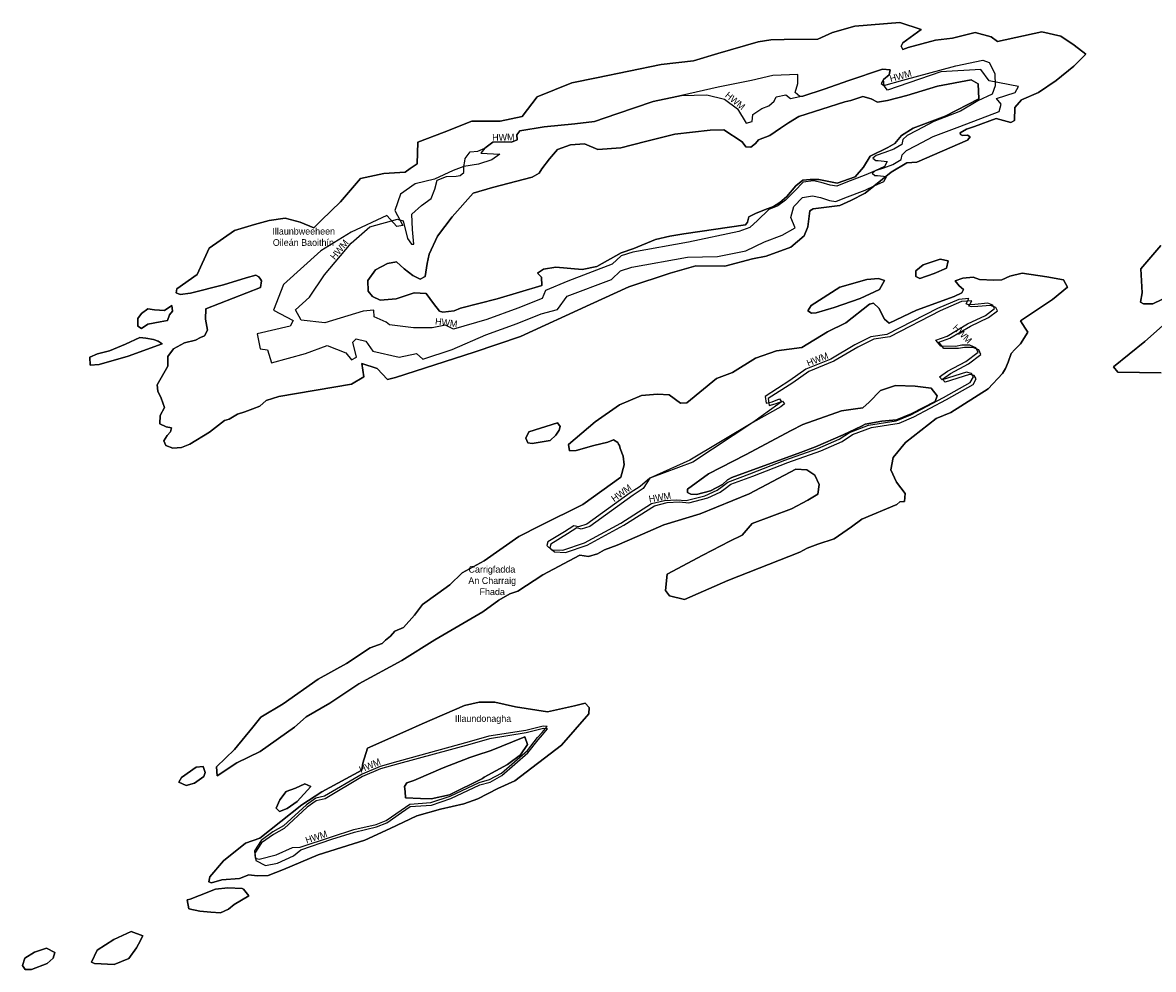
# Model space of a CAD drawing. Extents: x 463979 to 467979, y 555064 to 557157.
# Tile 29 of 82: x 466141 to 466618, y 556051 to 556450. Entities that reach past the tile are written whole.
import ezdxf

# ---------------------------------------------------------------- set-up
doc = ezdxf.new("R2010")
doc.units = 0
doc.header["$MEASUREMENT"] = 0
doc.layers.add('OS MAP', color=7, linetype='Continuous')

msp = doc.modelspace()

# ---------------------------------------------------------------- linework, layer by layer
at = {"layer": 'OS MAP'}
for points in [[(466201.55, 556271.5), (466204.48, 556270.45), (466208.1, 556270.78), (466211.73, 556272.13), (466220.04, 556277.26), (466226.27, 556282.05), (466228.34, 556282.73), (466231.8, 556284.78), (466234.91, 556285.8), (466238.2, 556286.99), (466241.14, 556288.18), (466243.91, 556290.57), (466249.26, 556292.27), (466279.81, 556297.44), (466285, 556300.52), (466284.17, 556306.21), (466290.71, 556304.1), (466295, 556299.42), (466298.45, 556300.27), (466331.62, 556310.94), (466351.14, 556317.56), (466380.53, 556331.01), (466396.78, 556338.51), (466414.23, 556344.27), (466425.11, 556347.31), (466437.35, 556347.24), (466448.92, 556350.28), (466454.79, 556351.45), (466465.16, 556355.19), (466470.7, 556359.99), (466472.28, 556363.77), (466473.18, 556370.49), (466474.56, 556371.34), (466485.78, 556372.83), (466490.44, 556374.88), (466496.5, 556377.95), (466507.41, 556386.85), (466513.98, 556390.78), (466518.3, 556391.1), (466539.56, 556400.29), (466540.77, 556401.83), (466539.57, 556402.53), (466537.5, 556402.37), (466536.64, 556402.72), (466536.47, 556403.41), (466539.24, 556404.95), (466542.52, 556406.14), (466551.68, 556409.53), (466557.88, 556407.77), (466559.43, 556408.63), (466559.64, 556414.14), (466562.42, 556417.4), (466569.5, 556420.47), (466577.02, 556425.54), (466584.46, 556431.57), (466589.48, 556436.6), (466584.66, 556440.42), (466579.03, 556444.24), (466570.99, 556446.05), (466552.29, 556442.03), (466549.66, 556444.01), (466542.8, 556445.72), (466533.25, 556443.43), (466526.19, 556442.56), (466514.6, 556439.4), (466512.36, 556438.55), (466511.68, 556439.94), (466512.38, 556441.48), (466520.13, 556447.04), (466511.03, 556449.94), (466492.17, 556448.43), (466482.65, 556445.81), (466476.48, 556443.01), (466462.38, 556442.8), (466456.69, 556442.66), (466451.34, 556441.83), (466434.41, 556436.92), (466424.05, 556433.88), (466410.42, 556432.23), (466383.22, 556426.62), (466372.76, 556424.56), (466358.19, 556418.58), (466351.84, 556410.36), (466342.61, 556408.34), (466330.66, 556408.34), (466318.89, 556403.67), (466307.87, 556399.56), (466307.5, 556390.4), (466304.64, 556388.34), (466302.56, 556386.8), (466293.49, 556386.29), (466283.59, 556384.24), (466275.19, 556374.34), (466267.16, 556366.68), (466263.98, 556363.31), (466258.15, 556365.77), (466251.89, 556367.39), (466245.17, 556366.46), (466238.9, 556364.84), (466230.55, 556362.29), (466219.89, 556354.86), (466214.72, 556343.68), (466206.24, 556337.69), (466205.89, 556335.97), (466207.61, 556335.27), (466211.92, 556335.76), (466225.91, 556339.3), (466235.41, 556342.35), (466239.55, 556343.36), (466240.73, 556342.67), (466241.43, 556341.74), (466241.89, 556341.05), (466241.43, 556338.27), (466218.47, 556329.22), (466218.24, 556324.81), (466219.07, 556320.2), (466217.85, 556317.79), (466216.15, 556317.16), (466214.06, 556316), (466209.42, 556314.84), (466204.78, 556312.28), (466202.47, 556309.04), (466202.47, 556305.09), (466197.91, 556297.21), (466198.24, 556294.45), (466199.6, 556291.52), (466200.96, 556287.54), (466199.21, 556284.28), (466199.02, 556280.66), (466201.77, 556279.43), (466204.01, 556279.07), (466203.48, 556277.35), (466202.1, 556275.81), (466200.7, 556273.57), (466201.55, 556271.5)], [(466201.55, 556271.5), (466200.7, 556273.57), (466202.1, 556275.81), (466203.48, 556277.35), (466204.01, 556279.07), (466201.77, 556279.43), (466199.02, 556280.66), (466199.21, 556284.28), (466200.96, 556287.54), (466199.6, 556291.52), (466198.24, 556294.45), (466197.91, 556297.21), (466202.47, 556305.09), (466202.47, 556309.04), (466204.78, 556312.28), (466209.42, 556314.84), (466214.06, 556316), (466216.15, 556317.16), (466217.85, 556317.79), (466219.07, 556320.2), (466218.24, 556324.81), (466218.47, 556329.22), (466241.43, 556338.27), (466241.89, 556341.05), (466241.43, 556341.74), (466240.73, 556342.67), (466239.55, 556343.36), (466235.41, 556342.35), (466225.91, 556339.3), (466211.92, 556335.76), (466207.61, 556335.27), (466205.89, 556335.97), (466206.24, 556337.69), (466214.72, 556343.68), (466219.89, 556354.86), (466230.55, 556362.29), (466238.9, 556364.84), (466245.17, 556366.46), (466251.89, 556367.39), (466258.15, 556365.77), (466263.98, 556363.31), (466267.16, 556366.68), (466275.19, 556374.34), (466283.59, 556384.24), (466293.49, 556386.29), (466302.56, 556386.8), (466304.64, 556388.34), (466307.5, 556390.4), (466307.87, 556399.56), (466318.89, 556403.67), (466330.66, 556408.34), (466342.61, 556408.34), (466351.84, 556410.36), (466358.19, 556418.58), (466372.76, 556424.56), (466383.22, 556426.62), (466410.42, 556432.23), (466424.05, 556433.88), (466434.41, 556436.92), (466451.34, 556441.83), (466456.69, 556442.66), (466462.38, 556442.8), (466476.48, 556443.01), (466482.65, 556445.81), (466492.17, 556448.43), (466511.03, 556449.94), (466520.13, 556447.04), (466512.38, 556441.48), (466511.68, 556439.94), (466512.36, 556438.55), (466514.6, 556439.4), (466526.19, 556442.56), (466533.25, 556443.43), (466542.8, 556445.72), (466549.66, 556444.01), (466552.29, 556442.03), (466570.99, 556446.05), (466579.03, 556444.24), (466584.66, 556440.42), (466589.48, 556436.6), (466584.46, 556431.57), (466577.02, 556425.54), (466569.5, 556420.47), (466562.42, 556417.4), (466559.64, 556414.14), (466559.43, 556408.63), (466557.88, 556407.77), (466551.68, 556409.53), (466542.52, 556406.14), (466539.24, 556404.95), (466536.47, 556403.41), (466536.64, 556402.72), (466537.5, 556402.37), (466539.57, 556402.53), (466540.77, 556401.83), (466539.56, 556400.29), (466518.3, 556391.1), (466513.98, 556390.78), (466507.41, 556386.85), (466496.5, 556377.95), (466490.44, 556374.88), (466485.78, 556372.83), (466474.56, 556371.34), (466473.18, 556370.49), (466472.28, 556363.77), (466470.7, 556359.99), (466465.16, 556355.19), (466454.79, 556351.45), (466448.92, 556350.28), (466437.35, 556347.24), (466425.11, 556347.31), (466414.23, 556344.27), (466396.78, 556338.51), (466380.53, 556331.01), (466351.14, 556317.56), (466331.62, 556310.94), (466298.45, 556300.27), (466295, 556299.42), (466290.71, 556304.1), (466284.17, 556306.21), (466285, 556300.52), (466279.81, 556297.44), (466249.26, 556292.27), (466243.91, 556290.57), (466241.14, 556288.18), (466238.2, 556286.99), (466234.91, 556285.8), (466231.8, 556284.78), (466228.34, 556282.73), (466226.27, 556282.05), (466220.04, 556277.26), (466211.73, 556272.13), (466208.1, 556270.78), (466204.48, 556270.45), (466201.55, 556271.5)], [(466327.24, 556386.66), (466327.26, 556389.25), (466327.61, 556391.53), (466327.79, 556392.69), (466329.88, 556395.44), (466333.16, 556395.77), (466336.1, 556396.96), (466339.39, 556399.53), (466344.22, 556399.67), (466347.32, 556399.48), (466349.74, 556400.5), (466349.58, 556402.57), (466350.79, 556404.29), (466361.15, 556405.96), (466374.09, 556407.26), (466382.37, 556408.25), (466391.78, 556411.48), (466407.08, 556416.73), (466417.01, 556418.83), (466418.99, 556419.25), (466429.68, 556419.53), (466437.09, 556417.6), (466442.58, 556413.6), (466446.34, 556407.54), (466448.76, 556408.22), (466449.12, 556411.15), (466452.93, 556413.71), (466455.86, 556414.9), (466458.12, 556416.79), (466458.99, 556418.68), (466462.96, 556419.52), (466465.02, 556417.95), (466468.98, 556418.72), (466470.2, 556418.96), (466479.18, 556421.84), (466489.55, 556425.57), (466503.72, 556430.32), (466506.99, 556429.96), (466506.63, 556427.89), (466504.21, 556426.01), (466503.16, 556424.29), (466504.37, 556423.42), (466512.36, 556425.6), (466534.76, 556431.7), (466546.15, 556434.05), (466548.74, 556433.17), (466551.12, 556428.5), (466551.27, 556423.33), (466550.04, 556419.71), (466543.99, 556416.99)], [(466552.94, 556412.51), (466553.87, 556415.56), (466551.91, 556417.9), (466559.75, 556420.51), (466561.2, 556422.94), (466548.71, 556425.42), (466545.31, 556430.1), (466528.34, 556429.12), (466505.96, 556421.5), (466504.44, 556423.33), (466504.21, 556426.01), (466506.63, 556427.89), (466506.99, 556429.96), (466503.72, 556430.32), (466489.55, 556425.57), (466479.18, 556421.84), (466470.2, 556418.96), (466468.98, 556418.72), (466466.94, 556420.51), (466468.07, 556424.31), (466468.07, 556428), (466457.6, 556427.66), (466448.59, 556425.59), (466434.48, 556422.73), (466418.99, 556419.25), (466417.01, 556418.83), (466407.08, 556416.73), (466391.78, 556411.48), (466382.37, 556408.25), (466374.09, 556407.26), (466361.15, 556405.96), (466350.79, 556404.29), (466349.58, 556402.57), (466349.74, 556400.5), (466347.32, 556399.48), (466344.22, 556399.67), (466339.39, 556399.53), (466336.1, 556396.96), (466334.44, 556394.81), (466342.35, 556394.48), (466338.98, 556392.06), (466333.37, 556390.25), (466327.26, 556389.25), (466322.77, 556387.62), (466314.82, 556383.87), (466306.7, 556381.93), (466300.49, 556377.63), (466298.12, 556370.67), (466301.54, 556364.32), (466299, 556363.88), (466294.7, 556368.64), (466279.68, 556361.53), (466266.88, 556353.7), (466251.23, 556339.49), (466247, 556328.63), (466255.2, 556324.34), (466253.98, 556321.86), (466240.07, 556318.73), (466241.28, 556312.32), (466244.5, 556311.86), (466246.17, 556306.47), (466260.51, 556310.44), (466269.64, 556313.76), (466277.47, 556310.72), (466279.79, 556307.71), (466281.96, 556308.78), (466280.38, 556315.17), (466281.81, 556316.57), (466285.84, 556315.57), (466288.81, 556311.34), (466299.93, 556308.79), (466307.23, 556310.35), (466309.88, 556308.01), (466322.26, 556312.02), (466336.57, 556318.31), (466349.71, 556323.07), (466359.9, 556327.15), (466366.73, 556328.99), (466370.81, 556334.5), (466389.47, 556341.64), (466393.28, 556345.24), (466398.12, 556346.76), (466421.6, 556350.94), (466434.2, 556351.32), (466446.22, 556353.66), (466453.98, 556357.53), (466461.54, 556360.24), (466466.94, 556363.37), (466465.12, 556367.68), (466466.38, 556372.41), (466470.02, 556376.18), (466474.33, 556376.85), (466477.61, 556376.14), (466481.39, 556374.91), (466484.15, 556374.55), (466487.95, 556376.08), (466496.42, 556379.31), (466500.32, 556381.07), (466504.37, 556382.89), (466505.42, 556384.95), (466501.63, 556385.32), (466500.59, 556385.32), (466499.39, 556386.36), (466500.78, 556387.56), (466504.4, 556388.75), (466508.2, 556390.11), (466511.66, 556392.16), (466512.02, 556394.22), (466513.93, 556395.94), (466517.99, 556398.09), (466525.17, 556401.91), (466536.4, 556406.15), (466552.94, 556412.51)], [(466446.87, 556365.82), (466447.4, 556368.06), (466450.16, 556369.42), (466453.97, 556370.95), (466457.77, 556372.31), (466460.53, 556374.02), (466463.48, 556376.59), (466467.3, 556381.05), (466470.24, 556383.45), (466473.35, 556383.78), (466476.97, 556383.76), (466484.72, 556382.16), (466492.32, 556384.88), (466495.8, 556388.99), (466498.58, 556393.64), (466506.02, 556397.21), (466508.96, 556398.92), (466511.73, 556402.35), (466516.75, 556405.43), (466530.23, 556410.53), (466544.41, 556417.86), (466544.1, 556424.07), (466541.18, 556425.81), (466527.03, 556423.13), (466514.07, 556419.24), (466505.96, 556417.04), (466501.64, 556416.38), (466499.06, 556417.77), (466495.45, 556418.83), (466490.44, 556417.13), (466487.85, 556416.46), (466468.5, 556410.36), (466464.17, 556407.62), (466460.71, 556405.4), (466456.21, 556402.32), (466451.55, 556400.45), (466450.16, 556398.91), (466448.25, 556397.37), (466446.18, 556397.55), (466444.64, 556399.63), (466436.91, 556404.67), (466431.05, 556404.53), (466416.21, 556402.9), (466403.78, 556399.86), (466393.42, 556397.16), (466383.76, 556396.35), (466378.08, 556398.8), (466372.22, 556398.32), (466366.69, 556396.45), (466363.41, 556392.48), (466360.09, 556388.21), (466359.04, 556386.49), (466356.1, 556384.79), (466339.35, 556380.4), (466331.23, 556378.03), (466322.38, 556368.08), (466316.13, 556359.84), (466312.64, 556352.27), (466311.75, 556348.31), (466310.86, 556342.8), (466308.78, 556341.77), (466305.69, 556343.34), (466302.09, 556346.12), (466298.83, 556349.07), (466295.03, 556348.4), (466290.01, 556345.67), (466286.71, 556341.21), (466286.86, 556336.72), (466288.74, 556334.47), (466292.01, 556332.9), (466298.74, 556333.38), (466306.34, 556335.92), (466311.34, 556335.72), (466314.42, 556331.4), (466316.99, 556328.28), (466318.36, 556327.75), (466323.19, 556328.41), (466325.79, 556329.43), (466341.33, 556333.48), (466360.16, 556339.07), (466360, 556342.52), (466358.29, 556344.25), (466360.88, 556345.96), (466366.06, 556346.79), (466377.09, 556345.87), (466383.3, 556347.04), (466393.51, 556352.85), (466398.87, 556354.71), (466408.03, 556358.45), (466414.07, 556359.8), (466419.94, 556360.8), (466446, 556364.62), (466446.87, 556365.82)], [(466446.87, 556365.82), (466447.4, 556368.06), (466450.16, 556369.42), (466453.97, 556370.95), (466457.77, 556372.31), (466460.53, 556374.02), (466463.48, 556376.59), (466467.3, 556381.05), (466470.24, 556383.45), (466473.35, 556383.78), (466476.97, 556383.76), (466484.72, 556382.16), (466492.32, 556384.88), (466495.8, 556388.99), (466498.58, 556393.64), (466506.02, 556397.21), (466508.96, 556398.92), (466511.73, 556402.35), (466516.75, 556405.43), (466530.23, 556410.53), (466544.41, 556417.86), (466544.1, 556424.07), (466541.18, 556425.81), (466527.03, 556423.13), (466514.07, 556419.24), (466505.96, 556417.04), (466501.64, 556416.38), (466499.06, 556417.77), (466495.45, 556418.83), (466490.44, 556417.13), (466487.85, 556416.46), (466468.5, 556410.36), (466464.17, 556407.62), (466460.71, 556405.4), (466456.21, 556402.32), (466451.55, 556400.45), (466450.16, 556398.91), (466448.25, 556397.37), (466446.18, 556397.55), (466444.64, 556399.63), (466436.91, 556404.67), (466431.05, 556404.53), (466416.21, 556402.9), (466403.78, 556399.86), (466393.42, 556397.16), (466383.76, 556396.35), (466378.08, 556398.8), (466372.22, 556398.32), (466366.69, 556396.45), (466363.41, 556392.48), (466360.09, 556388.21), (466359.04, 556386.49), (466356.1, 556384.79), (466339.35, 556380.4), (466331.23, 556378.03), (466322.38, 556368.08), (466316.13, 556359.84), (466312.64, 556352.27), (466311.75, 556348.31), (466310.86, 556342.8), (466308.78, 556341.77), (466305.69, 556343.34), (466302.09, 556346.12), (466298.83, 556349.07), (466295.03, 556348.4), (466290.01, 556345.67), (466286.71, 556341.21), (466286.86, 556336.72), (466288.74, 556334.47), (466292.01, 556332.9)], [(466446.87, 556365.82), (466446, 556364.62), (466419.94, 556360.8), (466414.07, 556359.8), (466408.03, 556358.45), (466398.87, 556354.71), (466393.51, 556352.85), (466383.3, 556347.04), (466377.09, 556345.87), (466366.06, 556346.79), (466360.88, 556345.96), (466358.29, 556344.25), (466360, 556342.52), (466360.16, 556339.07), (466341.33, 556333.48), (466325.79, 556329.43), (466323.19, 556328.41), (466318.36, 556327.75), (466316.99, 556328.28), (466314.42, 556331.4), (466311.34, 556335.72), (466306.34, 556335.92), (466298.74, 556333.38), (466292.01, 556332.9), (466288.74, 556334.47), (466286.86, 556336.72), (466286.71, 556341.21), (466290.01, 556345.67), (466295.03, 556348.4), (466298.83, 556349.07), (466302.09, 556346.12), (466305.69, 556343.34), (466308.78, 556341.77), (466310.86, 556342.8), (466311.75, 556348.31), (466312.64, 556352.27), (466316.13, 556359.84), (466322.38, 556368.08), (466331.23, 556378.03), (466339.35, 556380.4), (466356.1, 556384.79), (466359.04, 556386.49), (466360.09, 556388.21), (466363.41, 556392.48), (466366.69, 556396.45), (466372.22, 556398.32), (466378.08, 556398.8), (466383.76, 556396.35), (466393.42, 556397.16), (466403.78, 556399.86), (466416.21, 556402.9), (466431.05, 556404.53), (466436.91, 556404.67), (466444.64, 556399.63), (466446.18, 556397.55), (466448.25, 556397.37), (466450.16, 556398.91), (466451.55, 556400.45), (466456.21, 556402.32), (466460.71, 556405.4), (466464.17, 556407.62), (466468.5, 556410.36), (466487.85, 556416.46), (466490.44, 556417.13), (466495.45, 556418.83), (466499.06, 556417.77), (466501.64, 556416.38), (466505.96, 556417.04), (466514.07, 556419.24), (466527.03, 556423.13), (466541.18, 556425.81), (466544.1, 556424.07), (466544.41, 556417.86), (466530.23, 556410.53), (466516.75, 556405.43), (466511.73, 556402.35), (466508.96, 556398.92), (466506.02, 556397.21), (466498.58, 556393.64), (466495.8, 556388.99), (466492.32, 556384.88), (466484.72, 556382.16), (466476.97, 556383.76), (466473.35, 556383.78), (466470.24, 556383.45), (466467.3, 556381.05), (466463.48, 556376.59), (466460.53, 556374.02), (466457.77, 556372.31), (466453.97, 556370.95), (466450.16, 556369.42), (466447.4, 556368.06), (466446.87, 556365.82)], [(466446.87, 556365.82), (466447.4, 556368.06), (466450.16, 556369.42), (466453.97, 556370.95), (466457.77, 556372.31), (466460.53, 556374.02), (466463.48, 556376.59), (466467.3, 556381.05), (466470.24, 556383.45), (466473.35, 556383.78), (466476.97, 556383.76), (466484.72, 556382.16), (466492.32, 556384.88), (466495.8, 556388.99), (466498.58, 556393.64), (466506.02, 556397.21), (466508.96, 556398.92), (466511.73, 556402.35), (466516.75, 556405.43), (466530.23, 556410.53), (466544.41, 556417.86), (466544.1, 556424.07), (466541.18, 556425.81), (466527.03, 556423.13), (466514.07, 556419.24), (466505.96, 556417.04), (466501.64, 556416.38), (466499.06, 556417.77), (466495.45, 556418.83), (466490.44, 556417.13), (466487.85, 556416.46), (466468.5, 556410.36), (466464.17, 556407.62), (466460.71, 556405.4), (466456.21, 556402.32), (466451.55, 556400.45), (466450.16, 556398.91), (466448.25, 556397.37), (466446.18, 556397.55), (466444.64, 556399.63), (466436.91, 556404.67), (466431.05, 556404.53), (466416.21, 556402.9), (466403.78, 556399.86), (466393.42, 556397.16), (466383.76, 556396.35), (466378.08, 556398.8), (466372.22, 556398.32), (466366.69, 556396.45), (466363.41, 556392.48), (466360.09, 556388.21), (466359.04, 556386.49), (466356.1, 556384.79), (466339.35, 556380.4), (466331.23, 556378.03), (466322.38, 556368.08), (466316.13, 556359.84), (466312.64, 556352.27), (466311.75, 556348.31), (466310.86, 556342.8), (466308.78, 556341.77), (466305.69, 556343.34), (466302.09, 556346.12), (466298.83, 556349.07), (466295.03, 556348.4), (466290.01, 556345.67), (466286.71, 556341.21), (466286.86, 556336.72), (466288.74, 556334.47), (466292.01, 556332.9), (466298.74, 556333.38), (466306.34, 556335.92), (466311.34, 556335.72), (466314.42, 556331.4), (466316.99, 556328.28), (466318.36, 556327.75), (466323.19, 556328.41), (466325.79, 556329.43), (466341.33, 556333.48), (466360.16, 556339.07), (466360, 556342.52), (466358.29, 556344.25), (466360.88, 556345.96), (466366.06, 556346.79), (466377.09, 556345.87), (466383.3, 556347.04), (466393.51, 556352.85), (466398.87, 556354.71), (466408.03, 556358.45), (466414.07, 556359.8), (466419.94, 556360.8), (466446, 556364.62), (466446.87, 556365.82)], [(466543.99, 556416.99), (466536.72, 556412.55), (466525.49, 556408.3), (466518.31, 556404.49), (466514.25, 556402.33), (466512.34, 556400.62), (466511.98, 556398.55), (466508.52, 556396.5), (466504.72, 556395.14), (466501.09, 556393.95), (466499.71, 556392.76), (466500.91, 556391.71), (466501.95, 556391.71), (466505.74, 556391.34), (466504.69, 556389.28), (466500.64, 556387.46), (466496.74, 556385.7), (466488.27, 556382.47), (466484.47, 556380.94), (466481.71, 556381.31), (466477.92, 556382.53), (466474.65, 556383.24), (466470.34, 556382.58), (466466.7, 556378.8), (466462.88, 556375.03), (466459.59, 556372.64), (466455.79, 556371.11), (466451.11, 556366.48), (466447.81, 556363.56), (466443.15, 556361.87), (466421.91, 556357.33), (466398.44, 556353.15), (466393.6, 556351.63), (466389.79, 556348.03), (466371.13, 556340.89), (466361.62, 556336.98), (466360.22, 556333.54), (466350.03, 556329.46), (466336.89, 556324.71), (466322.9, 556320.65), (466319.47, 556322.39), (466313.94, 556321.21), (466306.01, 556321.26), (466295.84, 556322.52), (466294.47, 556323.56), (466289.48, 556325.84), (466289.33, 556328.6), (466284.84, 556328.28), (466268.6, 556323.37), (466258.61, 556324.46), (466256.22, 556328.78), (466262.11, 556334.1), (466268.54, 556343.54), (466279.66, 556356.93), (466287.63, 556363.78), (466299.2, 556366.99), (466301.61, 556366.29), (466303.46, 556358.86), (466305.17, 556356.44), (466306.21, 556356.43), (466305.55, 556362.65), (466305.25, 556369.2), (466309.41, 556372.8), (466313.39, 556375.71), (466314.96, 556379.66), (466316.02, 556383.45), (466319.99, 556384.98), (466323.96, 556385.13), (466325.68, 556385.46), (466327.24, 556386.66)], [(466292.01, 556332.9), (466298.74, 556333.38), (466306.34, 556335.92), (466311.34, 556335.72), (466314.42, 556331.4), (466316.99, 556328.28), (466318.36, 556327.75), (466323.19, 556328.41), (466325.79, 556329.43), (466341.33, 556333.48), (466360.16, 556339.07), (466360, 556342.52), (466358.29, 556344.25), (466360.88, 556345.96), (466366.06, 556346.79), (466377.09, 556345.87), (466383.3, 556347.04), (466393.51, 556352.85), (466398.87, 556354.71), (466408.03, 556358.45), (466414.07, 556359.8), (466419.94, 556360.8), (466446, 556364.62), (466446.87, 556365.82)], [(466621.22, 556355.91), (466612.78, 556346.15), (466613.34, 556335.96), (466612.63, 556332), (466613.83, 556331.31), (466617.8, 556331.28), (466621.6, 556333.16)], [(466621.6, 556333.16), (466617.8, 556331.28), (466613.83, 556331.31), (466612.63, 556332), (466613.34, 556335.96), (466612.78, 556346.15), (466621.22, 556355.91)], [(466517.85, 556342.82), (466519.57, 556341.95), (466525.62, 556344.16), (466530.8, 556346.37), (466531.51, 556349.47), (466528.07, 556350.18), (466520.98, 556347.8), (466517.86, 556345.23), (466517.85, 556342.82)], [(466517.85, 556342.82), (466517.86, 556345.23), (466520.98, 556347.8), (466528.07, 556350.18), (466531.51, 556349.47), (466530.8, 556346.37), (466525.62, 556344.16), (466519.57, 556341.95), (466517.85, 556342.82)], [(466223.18, 556132.23), (466231.49, 556137.7), (466241.34, 556142.47), (466255.89, 556152.73), (466260.74, 556157.19), (466270.77, 556162.82), (466282.89, 556171.03), (466301.05, 556180.93), (466315.07, 556189.64), (466335.31, 556201.43), (466342.06, 556206.39), (466346.56, 556208.95), (466350.02, 556210.14), (466360.57, 556216.97), (466376.14, 556225.34), (466379.76, 556224.8), (466383.55, 556225.81), (466386.5, 556227.52), (466391.85, 556229.56), (466400.32, 556233.13), (466411.56, 556238.07), (466426.93, 556242.81), (466447.5, 556251.14), (466467.21, 556261.55), (466471.87, 556261.35), (466475.3, 556259.09), (466477.01, 556255.11), (466476.47, 556250.98), (466472.33, 556248.57), (466465.47, 556244.91), (466448.85, 556238.66), (466444.58, 556233.78), (466439.43, 556231.2), (466427.99, 556225.31), (466412.91, 556217.33), (466412.26, 556210.47), (466413.98, 556208.22), (466420.35, 556206.64), (466438.5, 556214.64), (466468.91, 556226.54), (466472.03, 556228.24), (466476.52, 556229.94), (466483.43, 556232.14), (466490.7, 556237.27), (466495.03, 556240.53), (466509.89, 556246.65), (466511.11, 556247.85), (466513.06, 556247.94), (466513.32, 556251.34), (466509.65, 556256.04), (466507.28, 556261.27), (466508.32, 556266.5), (466513.54, 556272.78), (466526.38, 556283.02), (466532.66, 556285.42), (466548.4, 556295.4), (466554.34, 556301.92), (466555.68, 556304.03), (466556.84, 556306.72), (466557.99, 556310.36), (466559.52, 556312.09), (466562.02, 556314.39), (466565.08, 556319.38), (466563.93, 556321.11), (466562.02, 556324.18), (466575.44, 556333.2), (466581.77, 556338.38), (466580.05, 556341.45), (466573.03, 556342.68), (466562.69, 556344.29), (466557.51, 556342.94), (466554.05, 556341.41), (466550.78, 556341.26), (466544.74, 556341.63), (466541.99, 556342.51), (466537.68, 556342.19), (466534.39, 556341), (466536.11, 556338.92), (466537.99, 556337.36), (466537.3, 556335.99), (466534.01, 556334.45), (466518.12, 556328.68), (466506.53, 556323.23), (466504.65, 556324.79), (466502.26, 556329.46), (466500.03, 556331.54), (466498.3, 556331.21), (466488.26, 556323.33), (466480.65, 556319.58), (466469.75, 556312.92), (466459.05, 556311.43), (466450.24, 556308.37), (466440.55, 556302.39), (466433.81, 556299.84), (466421.33, 556289.57), (466418.57, 556289.41), (466413.77, 556292.89), (466408.94, 556293.26), (466402.21, 556292.61), (466392.88, 556288.7), (466382.66, 556281.51), (466371.4, 556271.92), (466371.73, 556269.33), (466374.66, 556269.49), (466382.02, 556271.59), (466387.92, 556273.01), (466390.33, 556274.01), (466392.11, 556272.8), (466392.46, 556272.09), (466392.89, 556271.52), (466393.17, 556270.31), (466394.38, 556267.04), (466394.88, 556263.35), (466393.39, 556258.17), (466377.41, 556246.65), (466359.51, 556237.88), (466350.38, 556233.13), (466335.77, 556222.9), (466326.46, 556217.79), (466321.34, 556212.77), (466316.32, 556209.2), (466309.75, 556204.45), (466306.49, 556199.95), (466301.76, 556194.74), (466298.19, 556193.19), (466296.26, 556191.16), (466294.14, 556189.43), (466292.82, 556188.05), (466287.8, 556186.18), (466277.77, 556179.68), (466265.83, 556173.03), (466251.11, 556162.59), (466241.6, 556156.95), (466238.3, 556152.83), (466230.49, 556143.39), (466222.86, 556136.02), (466223.18, 556132.23)], [(466223.18, 556132.23), (466222.86, 556136.02), (466230.49, 556143.39), (466238.3, 556152.83), (466241.6, 556156.95), (466251.11, 556162.59), (466265.83, 556173.03), (466277.77, 556179.68), (466287.8, 556186.18), (466292.82, 556188.05), (466294.14, 556189.43), (466296.26, 556191.16), (466298.19, 556193.19), (466301.76, 556194.74), (466306.49, 556199.95), (466309.75, 556204.45), (466316.32, 556209.2), (466321.34, 556212.77), (466326.46, 556217.79), (466335.77, 556222.9), (466350.38, 556233.13), (466359.51, 556237.88), (466377.41, 556246.65), (466393.39, 556258.17), (466394.88, 556263.35), (466394.38, 556267.04), (466393.17, 556270.31), (466392.89, 556271.52), (466392.46, 556272.09), (466392.11, 556272.8), (466390.33, 556274.01), (466387.92, 556273.01), (466382.02, 556271.59), (466374.66, 556269.49), (466371.73, 556269.33), (466371.4, 556271.92), (466382.66, 556281.51), (466392.88, 556288.7), (466402.21, 556292.61), (466408.94, 556293.26), (466413.77, 556292.89), (466418.57, 556289.41), (466421.33, 556289.57), (466433.81, 556299.84), (466440.55, 556302.39), (466450.24, 556308.37), (466459.05, 556311.43), (466469.75, 556312.92), (466480.65, 556319.58), (466488.26, 556323.33), (466498.3, 556331.21), (466500.03, 556331.54), (466502.26, 556329.46), (466504.65, 556324.79), (466506.53, 556323.23), (466518.12, 556328.68), (466534.01, 556334.45), (466537.3, 556335.99), (466537.99, 556337.36), (466536.11, 556338.92), (466534.39, 556341), (466537.68, 556342.19), (466541.99, 556342.51), (466544.74, 556341.63), (466550.78, 556341.26), (466554.05, 556341.41), (466557.51, 556342.94), (466562.69, 556344.29), (466573.03, 556342.68), (466580.05, 556341.45), (466581.77, 556338.38), (466575.44, 556333.2), (466562.02, 556324.18), (466563.93, 556321.11), (466565.08, 556319.38), (466562.02, 556314.39), (466559.52, 556312.09), (466557.99, 556310.36), (466556.84, 556306.72), (466555.68, 556304.03), (466554.34, 556301.92), (466548.4, 556295.4), (466532.66, 556285.42), (466526.38, 556283.02), (466513.54, 556272.78), (466508.32, 556266.5), (466507.28, 556261.27), (466509.65, 556256.04), (466513.32, 556251.34), (466513.06, 556247.94), (466511.11, 556247.85), (466509.89, 556246.65), (466495.03, 556240.53), (466490.7, 556237.27), (466483.43, 556232.14), (466476.52, 556229.94), (466472.03, 556228.24), (466468.91, 556226.54), (466438.5, 556214.64), (466420.35, 556206.64), (466413.98, 556208.22), (466412.26, 556210.47), (466412.91, 556217.33), (466427.99, 556225.31), (466439.43, 556231.2), (466444.58, 556233.78), (466448.85, 556238.66), (466465.47, 556244.91), (466472.33, 556248.57), (466476.47, 556250.98), (466477.01, 556255.11), (466475.3, 556259.09), (466471.87, 556261.35), (466467.21, 556261.55), (466447.5, 556251.14), (466426.93, 556242.81), (466411.56, 556238.07), (466400.32, 556233.13), (466391.85, 556229.56), (466386.5, 556227.52), (466383.55, 556225.81), (466379.76, 556224.8), (466376.14, 556225.34), (466360.57, 556216.97), (466350.02, 556210.14), (466346.56, 556208.95), (466342.06, 556206.39), (466335.31, 556201.43), (466315.07, 556189.64), (466301.05, 556180.93), (466282.89, 556171.03), (466270.77, 556162.82), (466260.74, 556157.19), (466255.89, 556152.73), (466241.34, 556142.47), (466231.49, 556137.7), (466223.18, 556132.23)], [(466472.25, 556328.42), (466473.79, 556327.38), (466475.86, 556327.54), (466483.46, 556329.74), (466494.35, 556333.64), (466502.47, 556337.39), (466504.57, 556341.17), (466502.16, 556342.05), (466497.15, 556341.56), (466485.75, 556338.35), (466473.64, 556330.66), (466472.25, 556328.42)], [(466472.25, 556328.42), (466473.64, 556330.66), (466485.75, 556338.35), (466497.15, 556341.56), (466502.16, 556342.05), (466504.57, 556341.17), (466502.47, 556337.39), (466494.35, 556333.64), (466483.46, 556329.74), (466475.86, 556327.54), (466473.79, 556327.38), (466472.25, 556328.42)], [(466405.64, 556257.74), (466401.65, 556254.31), (466397.33, 556251.58), (466379.15, 556238.4), (466375.52, 556237.22), (466373.63, 556237.75), (466369.65, 556235.18), (466362.72, 556230.91), (466362.2, 556229.36), (466364.26, 556227.63), (466368.91, 556227.43), (466378.07, 556230.48), (466393.46, 556238.84), (466406.44, 556247.04), (466411.79, 556248.39), (466416.97, 556248.71), (466420.93, 556248.34), (466428.88, 556250.36), (466434.06, 556252.75), (466436.16, 556254.34), (466438.57, 556256.17), (466447.9, 556259.57), (466462.59, 556265.35), (466476.58, 556270.27), (466485.57, 556274.19), (466489.9, 556277.09), (466497.84, 556280.15), (466509.58, 556281.98), (466515.8, 556284.53), (466529.47, 556291.87), (466540.71, 556298.19), (466542.1, 556300.59), (466541.25, 556301.97), (466539.18, 556302.5), (466528.99, 556299.29), (466527.79, 556300.5), (466531.25, 556302.89), (466538.86, 556306.99), (466544.06, 556310.93), (466543.21, 556312.83), (466540.63, 556313.88), (466537.18, 556313.9), (466534.59, 556313.39), (466528.38, 556313.43), (466526.33, 556316.03), (466530.99, 556317.72), (466539.64, 556322.85), (466547.25, 556326.43), (466551.06, 556329.34), (466550.38, 556330.72), (466548.14, 556331.59), (466542.79, 556331.11), (466540.03, 556330.95), (466539, 556331.3), (466540.22, 556333.54), (466535.91, 556333.22), (466526.92, 556329.3), (466505.65, 556318.38), (466498.92, 556317.39), (466492.17, 556313.98), (466481.97, 556308), (466471.42, 556303.75), (466464.67, 556298.96), (466454.29, 556292.3), (466454.79, 556289.36), (466457.21, 556290.04), (466460.32, 556291.23), (466461.17, 556290.01), (466459.61, 556288.82), (466449.05, 556281.29)], [(466189.76, 556321.95), (466191.33, 556320.9), (466193.94, 556322.74), (466199.17, 556323.79), (466202.31, 556324.32), (466203.09, 556326.67), (466204.39, 556328.24), (466204.13, 556330.6), (466200.99, 556328.5), (466196.81, 556328.76), (466193.93, 556329.27), (466191.32, 556327.18), (466189.75, 556325.08), (466189.76, 556321.95)], [(466189.76, 556321.95), (466189.75, 556325.08), (466191.32, 556327.18), (466193.93, 556329.27), (466196.81, 556328.76), (466200.99, 556328.5), (466204.13, 556330.6), (466204.39, 556328.24), (466203.09, 556326.67), (466202.31, 556324.32), (466199.17, 556323.79), (466193.94, 556322.74), (466191.33, 556320.9), (466189.76, 556321.95)], [(466449.05, 556281.29), (466423.83, 556264.47), (466405.64, 556257.74), (466402.9, 556253.38), (466398.57, 556250.65), (466380.39, 556237.47), (466376.76, 556236.29), (466374.87, 556236.81), (466370.89, 556234.25), (466363.97, 556229.98), (466363.44, 556228.43), (466365.5, 556226.69), (466370.16, 556226.49), (466379.31, 556229.55), (466394.71, 556237.91), (466407.69, 556246.11), (466413.04, 556247.46), (466418.21, 556247.78), (466422.18, 556247.41), (466430.12, 556249.43), (466435.31, 556251.82), (466437.4, 556253.41), (466439.81, 556255.24), (466449.14, 556258.64), (466463.83, 556264.42), (466477.82, 556269.34), (466486.81, 556273.25), (466491.14, 556276.16), (466499.09, 556279.22), (466510.82, 556281.05), (466517.05, 556283.6), (466530.71, 556290.94), (466541.95, 556297.25), (466543.35, 556299.66), (466542.49, 556301.04), (466540.43, 556301.57), (466530.23, 556298.35), (466529.03, 556299.57), (466532.5, 556301.96), (466540.11, 556306.06), (466545.3, 556309.99), (466544.45, 556311.9), (466541.87, 556312.94), (466538.42, 556312.96), (466535.83, 556312.46), (466529.62, 556312.5), (466527.57, 556315.09), (466532.24, 556316.79), (466540.89, 556321.92), (466548.49, 556325.49), (466552.3, 556328.4), (466551.62, 556329.79), (466549.38, 556330.66), (466544.04, 556330.18), (466541.28, 556330.02), (466540.24, 556330.37), (466541.46, 556332.6), (466537.15, 556332.28), (466528.16, 556328.37), (466506.89, 556317.45), (466500.16, 556316.46), (466493.42, 556313.05), (466483.21, 556307.07), (466472.67, 556302.82), (466465.92, 556298.03), (466455.53, 556291.36), (466456.03, 556288.43), (466458.45, 556289.1), (466461.56, 556290.29), (466462.42, 556289.08), (466460.86, 556287.88), (466449.05, 556281.29)], [(466625.7, 556325.38), (466614.43, 556315.44), (466601.24, 556304.71), (466603.08, 556302.51), (466621.26, 556302.15)], [(466621.26, 556302.15), (466603.08, 556302.51), (466601.24, 556304.71), (466614.43, 556315.44), (466625.7, 556325.38)], [(466169.67, 556305.48), (466173.47, 556305.8), (466185.73, 556309.18), (466200.07, 556314.45), (466198.28, 556315.56), (466196.35, 556316.33), (466193.08, 556316.91), (466190.58, 556317.11), (466184.55, 556314.36), (466177.81, 556311.47), (466172.8, 556310.29), (466169.52, 556308.76), (466169.67, 556305.48)], [(466169.67, 556305.48), (466169.52, 556308.76), (466172.8, 556310.29), (466177.81, 556311.47), (466184.55, 556314.36), (466190.58, 556317.11), (466193.08, 556316.91), (466196.35, 556316.33), (466198.28, 556315.56), (466200.07, 556314.45), (466185.73, 556309.18), (466173.47, 556305.8), (466169.67, 556305.48)], [(466465.28, 556277.89), (466445.99, 556267.69), (466430.43, 556259.68), (466421.6, 556253.18), (466421.59, 556251.8), (466422.97, 556251.1), (466425.38, 556250.91), (466431.25, 556252.43), (466436.27, 556255.16), (466438.35, 556257.05), (466440.25, 556258.07), (466469.22, 556268.68), (466475.5, 556270.98), (466487.25, 556276.08), (466494.89, 556279.77), (466496.42, 556280.51), (466503.49, 556281.85), (466509.7, 556282.34), (466515.93, 556284.89), (466525.96, 556290.18), (466526.83, 556292.58), (466524.26, 556295.7), (466517.54, 556296.6), (466509.27, 556296.82), (466502.88, 556294.79), (466498.19, 556289.81), (466495.42, 556287.42), (466492.4, 556287.03), (466486.45, 556286.26), (466470.21, 556280.49), (466465.28, 556277.89)], [(466465.28, 556277.89), (466445.99, 556267.69), (466430.43, 556259.68), (466421.6, 556253.18), (466421.59, 556251.8), (466422.97, 556251.1), (466425.38, 556250.91), (466431.25, 556252.43), (466436.27, 556255.16), (466438.35, 556257.05), (466440.25, 556258.07), (466469.22, 556268.68), (466475.5, 556270.98), (466487.25, 556276.08), (466494.89, 556279.77), (466496.42, 556280.51), (466503.49, 556281.85), (466509.7, 556282.34), (466515.93, 556284.89), (466525.96, 556290.18), (466526.83, 556292.58), (466524.26, 556295.7), (466517.54, 556296.6), (466509.27, 556296.82), (466502.88, 556294.79), (466498.19, 556289.81), (466495.42, 556287.42), (466492.4, 556287.03), (466486.45, 556286.26), (466470.21, 556280.49), (466465.28, 556277.89)], [(466465.28, 556277.89), (466470.21, 556280.49), (466486.45, 556286.26), (466492.4, 556287.03), (466495.42, 556287.42), (466498.19, 556289.81), (466502.88, 556294.79), (466509.27, 556296.82), (466517.54, 556296.6), (466524.26, 556295.7), (466526.83, 556292.58), (466525.96, 556290.18), (466515.93, 556284.89), (466509.7, 556282.34), (466503.49, 556281.85), (466496.42, 556280.51), (466494.89, 556279.77), (466487.25, 556276.08), (466475.5, 556270.98), (466469.22, 556268.68), (466440.25, 556258.07), (466438.35, 556257.05), (466436.27, 556255.16), (466431.25, 556252.43), (466425.38, 556250.91), (466422.97, 556251.1), (466421.59, 556251.8), (466421.6, 556253.18), (466430.43, 556259.68), (466445.99, 556267.69), (466465.28, 556277.89)], [(466465.28, 556277.89), (466445.99, 556267.69), (466430.43, 556259.68), (466421.6, 556253.18), (466421.59, 556251.8), (466422.97, 556251.1), (466425.38, 556250.91), (466431.25, 556252.43), (466436.27, 556255.16), (466438.35, 556257.05), (466440.25, 556258.07), (466469.22, 556268.68), (466475.5, 556270.98), (466487.25, 556276.08), (466494.89, 556279.77), (466496.42, 556280.51), (466503.49, 556281.85), (466509.7, 556282.34), (466515.93, 556284.89), (466525.96, 556290.18), (466526.83, 556292.58), (466524.26, 556295.7), (466517.54, 556296.6), (466509.27, 556296.82), (466502.88, 556294.79), (466498.19, 556289.81), (466495.42, 556287.42), (466492.4, 556287.03), (466486.45, 556286.26), (466470.21, 556280.49), (466465.28, 556277.89)], [(466353.31, 556274.61), (466354.16, 556272.71), (466356.06, 556272.35), (466363.65, 556273.69), (466366.08, 556275.92), (466367.47, 556277.98), (466367.82, 556279.53), (466366.8, 556281.08), (466354.71, 556277.36), (466353.31, 556274.61)], [(466353.31, 556274.61), (466354.71, 556277.36), (466366.8, 556281.08), (466367.82, 556279.53), (466367.47, 556277.98), (466366.08, 556275.92), (466363.65, 556273.69), (466356.06, 556272.35), (466354.16, 556272.71), (466353.31, 556274.61)], [(466449.05, 556281.29), (466422.58, 556265.4), (466405.64, 556257.74)], [(466219.65, 556087.59), (466220.86, 556087.06), (466225.17, 556088.42), (466232.59, 556088.89), (466236.57, 556090.42), (466240.01, 556090.06), (466244.67, 556090.2), (466251.24, 556092.76), (466265.76, 556098.88), (466285.45, 556105.15), (466296.17, 556110.09), (466307.41, 556115.37), (466317.42, 556118.24), (466327.26, 556120.43), (466333.14, 556122.47), (466341.61, 556126.9), (466348.79, 556130.1), (466368.38, 556145.16), (466379.9, 556158.41), (466380.08, 556161), (466378.37, 556162.9), (466373.88, 556161.72), (466362.49, 556159.2), (466349.08, 556161.29), (466340.27, 556163.28), (466333.74, 556163.28), (466327.49, 556161.86), (466309.6, 556154.19), (466302.78, 556151.07), (466286.59, 556143.96), (466284.6, 556137.57), (466284.24, 556134.64), (466267.28, 556125.43), (466258.98, 556119.95), (466241.14, 556105.92), (466235.09, 556103.88), (466225.91, 556096.35), (466220.18, 556089.65), (466219.65, 556087.59)], [(466219.65, 556087.59), (466220.18, 556089.65), (466225.91, 556096.35), (466235.09, 556103.88), (466241.14, 556105.92), (466258.98, 556119.95), (466267.28, 556125.43), (466284.24, 556134.64), (466284.6, 556137.57), (466286.59, 556143.96), (466302.78, 556151.07), (466309.6, 556154.19), (466327.49, 556161.86), (466333.74, 556163.28), (466340.27, 556163.28), (466349.08, 556161.29), (466362.49, 556159.2), (466373.88, 556161.72), (466378.37, 556162.9), (466380.08, 556161), (466379.9, 556158.41), (466368.38, 556145.16), (466348.79, 556130.1), (466341.61, 556126.9), (466333.14, 556122.47), (466327.26, 556120.43), (466317.42, 556118.24), (466307.41, 556115.37), (466296.17, 556110.09), (466285.45, 556105.15), (466265.76, 556098.88), (466251.24, 556092.76), (466244.67, 556090.2), (466240.01, 556090.06), (466236.57, 556090.42), (466232.59, 556088.89), (466225.17, 556088.42), (466220.86, 556087.06), (466219.65, 556087.59)], [(466251.23, 556111.11), (466246.73, 556108.55), (466241.71, 556104.95), (466238.93, 556100.66), (466239.26, 556097.55), (466240.98, 556097.03), (466248.06, 556098.88), (466254.97, 556101.95), (466258.25, 556102.1), (466271.38, 556106.51), (466280.88, 556109.56), (466290.2, 556111.75), (466294.53, 556113.45), (466300.76, 556117.72), (466304.39, 556120.29), (466313.36, 556120.93), (466321.48, 556123.64), (466333.76, 556129.44), (466338.08, 556130.62), (466343.09, 556133.35), (466354.01, 556142.94), (466358.35, 556148.44), (466360.26, 556150.49), (466362.34, 556153.07), (466360.62, 556153.25), (466353.37, 556151.39), (466337.83, 556148.9), (466329.54, 556146.53), (466299.45, 556138.29), (466291.9, 556136.22), (466284.29, 556132.99), (466268.54, 556123.6), (466264.75, 556122.76), (466260.94, 556120.02), (466251.23, 556111.11)], [(466251.44, 556110.08), (466246.94, 556107.52), (466241.92, 556103.93), (466239.13, 556099.63), (466239.46, 556096.53), (466243.65, 556094.36), (466248.67, 556095.39), (466255.38, 556098.46), (466258.46, 556101.08), (466271.59, 556105.48), (466281.09, 556108.53), (466290.41, 556110.72), (466294.73, 556112.42), (466300.96, 556116.7), (466304.6, 556119.26), (466313.57, 556119.9), (466321.69, 556122.62), (466333.96, 556128.41), (466338.28, 556129.59), (466343.3, 556132.32), (466354.21, 556141.92), (466358.56, 556147.41), (466360.46, 556149.47), (466362.55, 556152.04), (466360.82, 556152.23), (466353.57, 556150.37), (466338.04, 556147.87), (466329.75, 556145.5), (466299.65, 556137.27), (466292.1, 556135.2), (466284.5, 556131.97), (466268.75, 556122.57), (466264.95, 556121.73), (466261.14, 556118.99), (466251.44, 556110.08)], [(466306.13, 556130.31), (466303.14, 556129.29), (466302.27, 556127.75), (466302.43, 556125.68), (466302.59, 556122.92), (466308.93, 556122.68), (466313.45, 556122.51), (466321.22, 556124.19), (466335.05, 556131.18), (466335.84, 556131.62), (466345.6, 556136.98), (466351.15, 556141.09), (466354.1, 556145.39), (466352.91, 556148.67), (466347.73, 556146.63), (466338.74, 556142.89), (466332.26, 556140.81), (466329.76, 556140.01), (466318.53, 556135.59), (466307.12, 556130.65), (466306.13, 556130.31)], [(466306.13, 556130.31), (466303.14, 556129.29), (466302.27, 556127.75), (466302.43, 556125.68), (466302.59, 556122.92), (466308.93, 556122.68), (466313.45, 556122.51), (466321.22, 556124.19), (466335.05, 556131.18), (466335.84, 556131.62), (466345.6, 556136.98), (466351.15, 556141.09), (466354.1, 556145.39), (466352.91, 556148.67), (466347.73, 556146.63), (466338.74, 556142.89), (466332.26, 556140.81), (466329.76, 556140.01), (466318.53, 556135.59), (466307.12, 556130.65), (466306.13, 556130.31)], [(466306.13, 556130.31), (466307.12, 556130.65), (466318.53, 556135.59), (466329.76, 556140.01), (466332.26, 556140.81), (466338.74, 556142.89), (466347.73, 556146.63), (466352.91, 556148.67), (466354.1, 556145.39), (466351.15, 556141.09), (466345.6, 556136.98), (466335.84, 556131.62), (466335.05, 556131.18), (466321.22, 556124.19), (466313.45, 556122.51), (466308.93, 556122.68), (466302.59, 556122.92), (466302.43, 556125.68), (466302.27, 556127.75), (466303.14, 556129.29), (466306.13, 556130.31)], [(466306.13, 556130.31), (466303.14, 556129.29), (466302.27, 556127.75), (466302.43, 556125.68), (466302.59, 556122.92), (466308.93, 556122.68), (466313.45, 556122.51), (466321.22, 556124.19), (466335.05, 556131.18), (466335.84, 556131.62), (466345.6, 556136.98), (466351.15, 556141.09), (466354.1, 556145.39), (466352.91, 556148.67), (466347.73, 556146.63), (466338.74, 556142.89), (466332.26, 556140.81), (466329.76, 556140.01), (466318.53, 556135.59), (466307.12, 556130.65), (466306.13, 556130.31)], [(466207.07, 556129.58), (466210.17, 556128.18), (466213.62, 556129.19), (466217.6, 556131.93), (466218.13, 556133.65), (466217.28, 556136.24), (466214.35, 556135.92), (466208.12, 556131.47), (466207.07, 556129.58)], [(466207.07, 556129.58), (466208.12, 556131.47), (466214.35, 556135.92), (466217.28, 556136.24), (466218.13, 556133.65), (466217.6, 556131.93), (466213.62, 556129.19), (466210.17, 556128.18), (466207.07, 556129.58)], [(466248.11, 556118.64), (466249.48, 556117.25), (466252.76, 556118.44), (466256.92, 556121.35), (466262.64, 556127.69), (466260.23, 556128.91), (466256.26, 556127.04), (466252.28, 556125.68), (466249.68, 556122.08), (466248.11, 556118.64)], [(466248.11, 556118.64), (466249.68, 556122.08), (466252.28, 556125.68), (466256.26, 556127.04), (466260.23, 556128.91), (466262.64, 556127.69), (466256.92, 556121.35), (466252.76, 556118.44), (466249.48, 556117.25), (466248.11, 556118.64)], [(466210.62, 556079.89), (466211.31, 556076.15), (466215.97, 556075.14), (466220.52, 556074.73), (466224.67, 556074.43), (466228.01, 556075.95), (466230.34, 556077.97), (466236.51, 556081.62), (466234.3, 556084.42), (466233.77, 556084.67), (466227.76, 556084.93), (466222.53, 556084.4), (466215.74, 556081.77), (466211.82, 556080.19), (466210.62, 556079.89)], [(466210.62, 556079.89), (466211.82, 556080.19), (466215.74, 556081.77), (466222.53, 556084.4), (466227.76, 556084.93), (466233.77, 556084.67), (466234.3, 556084.42), (466236.51, 556081.62), (466230.34, 556077.97), (466228.01, 556075.95), (466224.67, 556074.43), (466220.52, 556074.73), (466215.97, 556075.14), (466211.31, 556076.15), (466210.62, 556079.89)], [(466170.16, 556053.71), (466171.53, 556053.01), (466179.74, 556052.67), (466185.94, 556055.21), (466189.17, 556059.75), (466190.03, 556061.18), (466191.88, 556064.73), (466186.99, 556066.57), (466179.7, 556063.14), (466172.6, 556058.69), (466170.16, 556053.71)], [(466170.16, 556053.71), (466172.6, 556058.69), (466179.7, 556063.14), (466186.99, 556066.57), (466191.88, 556064.73), (466190.03, 556061.18), (466189.17, 556059.75), (466185.94, 556055.21), (466179.74, 556052.67), (466171.53, 556053.01), (466170.16, 556053.71)], [(466141.17, 556052.17), (466142.19, 556050.61), (466144.95, 556050.59), (466151.52, 556053.14), (466154.12, 556055.37), (466154.82, 556057.78), (466151.21, 556059.53), (466146.2, 556057.83), (466142.05, 556055.27), (466141.17, 556052.17)], [(466141.17, 556052.17), (466142.05, 556055.27), (466146.2, 556057.83), (466151.21, 556059.53), (466154.82, 556057.78), (466154.12, 556055.37), (466151.52, 556053.14), (466144.95, 556050.59), (466142.19, 556050.61), (466141.17, 556052.17)]]:
    msp.add_lwpolyline(points, dxfattribs=at)

# ---------------------------------------------------------------- texts
for rotation, p in [(15.2325, (466507.25, 556424.85)), (320.8633, (466437.12, 556418.84)), (1.0349, (466339.2, 556400.11)), (50.302, (466272.81, 556349.66)), (352.5107, (466314.97, 556322.65)), (314.9033, (466533.15, 556321.01)), (21.9624, (466472.5, 556304.85)), (36.1252, (466390.67, 556247.58)), (9.7901, (466405.48, 556247.54)), (23.0283, (466283.79, 556133.45)), (18.2402, (466260.95, 556103.64))]:
    msp.add_text('HWM', height=2.822, rotation=rotation, dxfattribs=at).set_placement(p)
for s, height, p in [('Illaunbweeheen', 2.8222, (466246.49, 556360.53)), ('Oileán Baoithín', 2.8222, (466246.66, 556355.78)), ('Carrigfadda', 2.8222, (466329.2, 556217.93)), ('An Charraig', 2.8222, (466329.13, 556213.17)), ('Fhada', 2.822, (466333.84, 556208.47)), ('Illaundonagha', 2.8222, (466323.49, 556154.99))]:
    msp.add_text(s, height=height, dxfattribs=at).set_placement(p)

doc.saveas('drawing.dxf')
